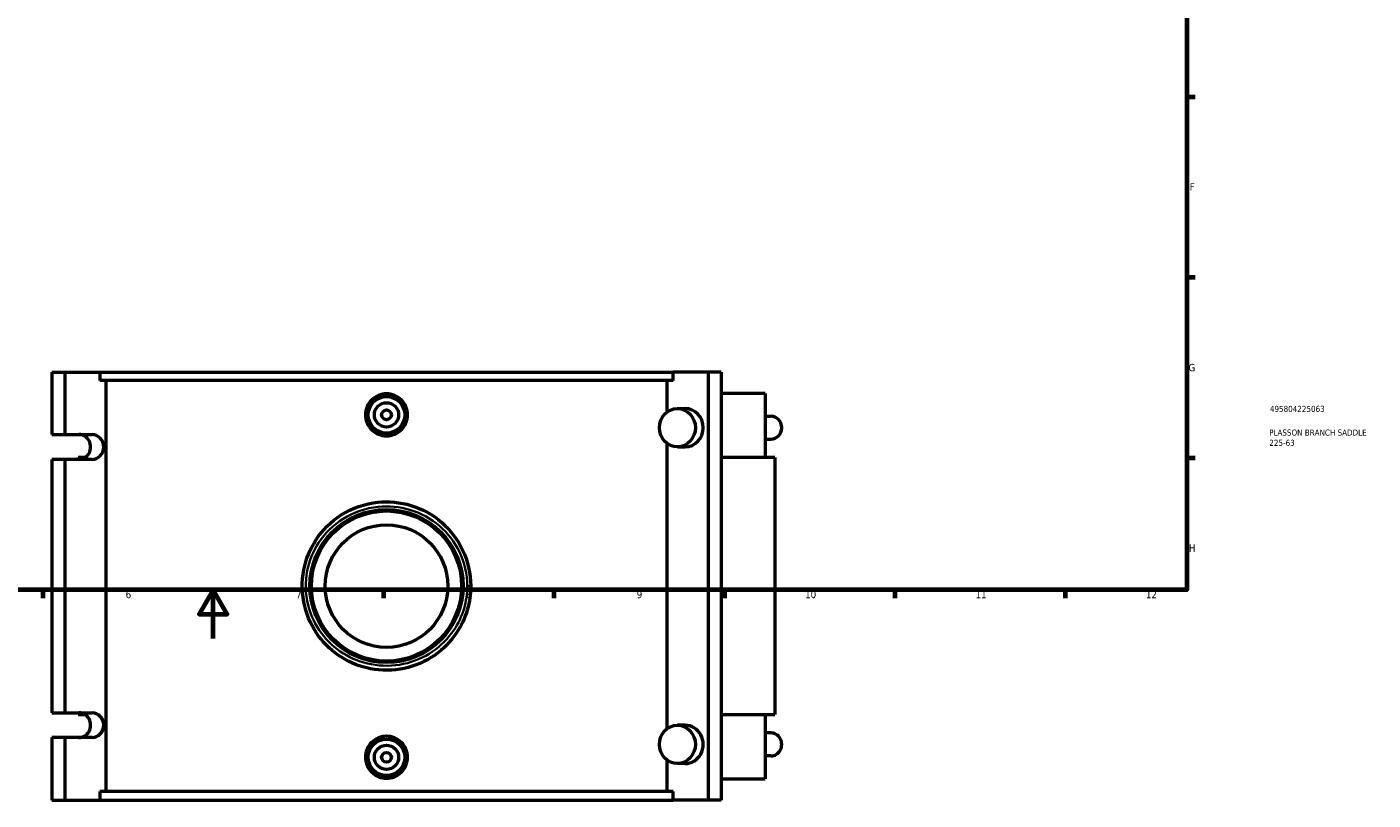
# Model space of a CAD drawing. Header units: millimetres. Extents: x -15 to 1164, y -66 to 1153.
# Tile 2 of 4: x 344 to 898, y -66 to 251. Entities that reach past the tile are written whole.
import ezdxf

# ---------------------------------------------------------------- set-up
doc = ezdxf.new("R2010")
doc.units = ezdxf.units.MM
for name, color, linetype, lineweight in [('Border (ANSI)', 7, 'Continuous', 70), ('Title (ISO)', 7, 'Continuous', 50), ('Visible (ANSI)', 7, 'Continuous', 50), ('Visible Narrow (ANSI)', 7, 'Continuous', 35)]:
    doc.layers.add(name, color=color, linetype=linetype, lineweight=lineweight)
doc.styles.add('Note Text (ANSI)', font='tahoma.ttf')
doc.styles.add('Note Text (ISO)', font='tahoma.ttf')

# ---------------------------------------------------------------- blocks, each defined once
blk = doc.blocks.new('Borders Default Border')
at = {"layer": 'Border (ANSI)'}
for p, q in [((821, 222.75), (824.45, 222.75)), ((821, 148.5), (824.45, 148.5)), ((821, 74.25), (824.45, 74.25)), ((350.42, 20), (350.42, 16.55)), ((490.58, 20), (490.58, 16.55)), ((560.67, 20), (560.67, 16.55)), ((630.75, 20), (630.75, 16.55)), ((700.83, 20), (700.83, 16.55)), ((770.92, 20), (770.92, 16.55))]:
    blk.add_line(p, q, dxfattribs=at)
at = {"layer": 'Border (ANSI)', "flags": 128}
for points in [[(20, 20), (20, 574), (821, 574), (821, 20), (20, 20)], [(420.5, 0), (420.5, 20), (414.73, 10), (426.27, 10), (420.5, 20)]]:
    blk.add_lwpolyline(points, dxfattribs=at)
at = {"layer": 'Border (ANSI)', "attachment_point": 7, "style": 'Note Text (ANSI)'}
for s, insert, char_height in [('F', (822.14, 184.1), 3.05), ('G', (821.66, 109.79), 3.05), ('H', (821.81, 35.6), 3.05), ('6', (384.49, 16.49), 3.05), ('7', (454.6, 16.55), 3.05), ('8', (524.63, 16.48), 3.05), ('9', (594.7, 16.49), 3.05), ('10', (663.96, 16.49), 3.048), ('11', (734.04, 16.55), 3.048), ('12', (804.13, 16.55), 3.048)]:
    blk.add_mtext(s, dxfattribs=dict(at, insert=insert, char_height=char_height))
blk = doc.blocks.new('Title Blocks ISO')
at = {"layer": 'Title (ISO)', "color": 232, "true_color": 0xca0064, "style": 'Note Text (ISO)'}
for tag, p in [('PART_NUMBER_001', (34.16, 73.13)), ('DESCRIPTION_001', (33.84, 63.4)), ('DESCRIPTION_002', (33.91, 59.18))]:
    blk.add_attdef(tag, p, '', height=2.5, dxfattribs=at)

msp = doc.modelspace()

# ---------------------------------------------------------------- linework, layer by layer
at = {"layer": 'Visible (ANSI)'}
for p, q in [((354.117, 109.529), (359.504, 109.529)), ((354.117, 109.529), (354.117, 83.829)), ((359.504, 109.529), (359.504, 83.829)), ((359.504, 109.529), (373.93, 109.529)), ((373.93, 109.529), (373.93, 106.009)), ((373.93, 109.529), (609.633, 109.529)), ((609.633, 106.009), (373.93, 106.009)), ((376.382, 106.009), (376.382, -62.951)), ((607.182, 93.096), (607.182, 106.009)), ((609.633, 106.009), (609.633, 109.529)), ((624.06, 109.529), (609.633, 109.529)), ((624.06, 109.529), (624.06, -66.471)), ((629.447, 109.529), (624.06, 109.529)), ((629.447, 109.529), (629.447, -66.471)), ((647.482, 100.729), (629.447, 100.729)), ((647.482, 100.729), (647.482, 74.329)), ((611.431, 94.524), (614.663, 94.524)), ((647.482, 91.374), (649.908, 91.374)), ((354.117, 83.829), (359.504, 83.829)), ((359.504, 83.829), (370.686, 83.829)), ((607.182, -37.144), (607.182, 80.201)), ((611.431, 78.774), (614.663, 78.774)), ((647.482, 81.924), (649.908, 81.924)), ((354.117, 73.629), (354.117, -30.571)), ((359.504, 73.629), (354.117, 73.629)), ((359.504, 73.629), (359.504, -30.571)), ((370.686, 73.629), (359.504, 73.629)), ((367.722, 74.329), (365.029, 74.329)), ((365.029, 74.329), (365.029, 73.629)), ((651.532, 74.329), (629.447, 74.329)), ((651.532, 74.329), (651.532, -31.271)), ((354.117, -30.571), (359.504, -30.571)), ((359.504, -30.571), (370.686, -30.571)), ((365.029, -30.571), (365.029, -31.271)), ((365.029, -31.271), (367.722, -31.271)), ((629.447, -31.271), (651.532, -31.271)), ((647.482, -31.271), (647.482, -57.671)), ((614.663, -35.716), (611.431, -35.716)), ((354.117, -40.771), (354.117, -66.471)), ((359.504, -40.771), (354.117, -40.771)), ((359.504, -40.771), (359.504, -66.471)), ((370.686, -40.771), (359.504, -40.771)), ((649.908, -38.866), (647.482, -38.866)), ((649.908, -48.316), (647.482, -48.316)), ((607.182, -62.951), (607.182, -50.039)), ((614.663, -51.466), (611.431, -51.466)), ((629.447, -57.671), (647.482, -57.671)), ((609.633, -62.951), (373.93, -62.951)), ((373.93, -62.951), (373.93, -66.471)), ((609.633, -66.471), (609.633, -62.951)), ((354.117, -66.471), (359.504, -66.471)), ((359.504, -66.471), (373.93, -66.471)), ((373.93, -66.471), (609.633, -66.471)), ((624.06, -66.471), (609.633, -66.471)), ((629.447, -66.471), (624.06, -66.471))]:
    msp.add_line(p, q, dxfattribs=at)
for centre, radius in [((491.782, 91.929), 7.5), ((491.782, 91.929), 5), ((491.782, 91.929), 2), ((491.782, 21.529), 31.5), ((491.782, 21.529), 30.87), ((491.782, 21.529), 25.2), ((491.782, -48.871), 7.5), ((491.782, -48.871), 5), ((491.782, -48.871), 2)]:
    msp.add_circle(centre, radius, dxfattribs=at)
for centre in [(611.431, 86.649), (611.431, -43.591)]:
    msp.add_ellipse(centre, major_axis=(0, -7.875), ratio=0.9396926, dxfattribs=at)
for centre, major_axis, start_param, end_param in [((614.663, 86.649), (0, 7.875), 3.1415927, 6.2831853), ((649.908, 86.649), (0, 4.725), 3.1415927, 6.2831853), ((365.299, 78.729), (0, -5.1), 0, 3.1415927), ((370.686, 78.729), (0, 5.1), 3.1415927, 6.2831853), ((365.299, -35.671), (0, -5.1), 0, 3.1415927), ((370.686, -35.671), (0, 5.1), 3.1415927, 6.2831853), ((614.663, -43.591), (0, -7.875), 0, 3.1415927), ((649.908, -43.591), (0, -4.725), 0, 3.1415927)]:
    msp.add_ellipse(centre, major_axis=major_axis, ratio=0.9396926, start_param=start_param, end_param=end_param, dxfattribs=at)
for points, knots in [([(500.444, 91.929), (500.444, 90.842), (500.226, 89.683), (499.34, 87.553), (498.672, 86.582), (497.132, 85.05), (496.159, 84.387), (494.026, 83.508), (492.868, 83.291), (490.696, 83.291), (489.537, 83.508), (487.405, 84.387), (486.431, 85.05), (484.892, 86.582), (484.224, 87.553), (483.337, 89.683), (483.119, 90.842), (483.119, 93.016), (483.338, 94.176), (484.225, 96.307), (484.894, 97.279), (486.434, 98.81), (487.408, 99.472), (489.539, 100.35), (490.696, 100.566), (492.867, 100.566), (494.025, 100.35), (496.156, 99.472), (497.129, 98.81), (498.669, 97.279), (499.338, 96.307), (500.226, 94.176), (500.444, 93.016), (500.444, 91.929)], [0, 0, 0, 0, 0.3260496, 0.3260496, 0.6520993, 0.6520993, 0.9779301, 0.9779301, 1.303761, 1.303761, 1.6295918, 1.6295918, 1.9554226, 1.9554226, 2.2814723, 2.2814723, 2.6075219, 2.6075219, 2.9338219, 2.9338219, 3.2601218, 3.2601218, 3.5857025, 3.5857025, 3.9112832, 3.9112832, 4.2368639, 4.2368639, 4.5624446, 4.5624446, 4.8887445, 4.8887445, 5.2150445, 5.2150445, 5.2150445, 5.2150445]), ([(526.432, 21.565), (526.426, 26.669), (525.273, 31.764), (521.053, 40.678), (518.11, 44.554), (510.825, 50.886), (506.448, 53.303), (497.397, 56.021), (492.775, 56.462), (482.889, 55.449), (477.678, 53.628), (468.974, 48.082), (465.382, 44.513), (460.313, 36.676), (458.636, 32.542), (456.81, 23.28), (456.935, 18.102), (459.237, 8.795), (461.203, 4.618), (466.437, -2.489), (469.64, -5.47), (476.912, -10.061), (480.977, -11.675), (489.785, -13.376), (494.55, -13.323), (503.532, -11.381), (507.754, -9.549), (515.07, -4.5), (518.193, -1.325), (522.552, 5.222), (524.046, 8.419), (525.96, 14.944), (526.435, 18.254), (526.432, 21.565)], [-31.4783633, -31.4783633, -31.4783633, -31.4783633, -30.0080809, -30.0080809, -28.6240536, -28.6240536, -27.206643, -27.206643, -25.895603, -25.895603, -24.3430445, -24.3430445, -22.9041019, -22.9041019, -21.6368905, -21.6368905, -20.1814879, -20.1814879, -18.8703866, -18.8703866, -17.6206277, -17.6206277, -16.3777697, -16.3777697, -15.0338201, -15.0338201, -13.7274754, -13.7274754, -12.4561569, -12.4561569, -11.4464738, -11.4464738, -10.4927878, -10.4927878, -10.4927878, -10.4927878]), ([(500.444, -48.871), (500.444, -49.959), (500.226, -51.118), (499.338, -53.25), (498.669, -54.221), (497.129, -55.752), (496.156, -56.415), (494.025, -57.293), (492.867, -57.509), (490.696, -57.509), (489.539, -57.293), (487.408, -56.415), (486.434, -55.752), (484.894, -54.221), (484.225, -53.25), (483.338, -51.118), (483.119, -49.959), (483.119, -48.871), (483.119, -47.784), (483.337, -46.626), (484.224, -44.496), (484.892, -43.525), (486.431, -41.993), (487.405, -41.329), (489.537, -40.45), (490.696, -40.234), (492.868, -40.234), (494.026, -40.45), (496.159, -41.329), (497.132, -41.993), (498.672, -43.525), (499.34, -44.496), (500.226, -46.626), (500.444, -47.784), (500.444, -48.871)], [2.6075219, 2.6075219, 2.6075219, 2.6075219, 2.9338219, 2.9338219, 3.2601218, 3.2601218, 3.5857025, 3.5857025, 3.9112832, 3.9112832, 4.2368639, 4.2368639, 4.5624446, 4.5624446, 4.8887445, 4.8887445, 5.2150445, 5.2150445, 5.2150445, 5.5410941, 5.5410941, 5.8671437, 5.8671437, 6.1929746, 6.1929746, 6.5188054, 6.5188054, 6.8446362, 6.8446362, 7.1704671, 7.1704671, 7.4965167, 7.4965167, 7.8225664, 7.8225664, 7.8225664, 7.8225664])]:
    msp.add_open_spline(points, degree=3, knots=knots, dxfattribs=at)
at = {"layer": 'Visible Narrow (ANSI)'}
msp.add_ellipse((524.542, 21.563), major_axis=(1.89, 0.002), ratio=0.0002652, start_param=5.0277436, end_param=6.2171094, dxfattribs=at)
msp.add_open_spline([(525.008, 21.563), (525.011, 18.433), (524.556, 15.303), (522.72, 9.134), (521.288, 6.111), (517.108, -0.079), (514.113, -3.081), (507.098, -7.853), (503.049, -9.586), (494.437, -11.422), (489.867, -11.472), (481.421, -9.864), (477.523, -8.338), (470.55, -3.998), (467.479, -1.179), (462.459, 5.541), (460.575, 9.49), (458.366, 18.289), (458.247, 23.184), (459.998, 31.942), (461.606, 35.85), (466.466, 43.26), (469.911, 46.634), (478.257, 51.878), (483.255, 53.599), (492.735, 54.557), (497.166, 54.14), (505.845, 51.57), (510.043, 49.284), (517.028, 43.298), (519.85, 39.634), (523.897, 31.206), (525.003, 26.389), (525.008, 21.563)], degree=3, knots=[10.4927878, 10.4927878, 10.4927878, 10.4927878, 11.4464738, 11.4464738, 12.4561569, 12.4561569, 13.7274754, 13.7274754, 15.0338201, 15.0338201, 16.3777697, 16.3777697, 17.6206277, 17.6206277, 18.8703866, 18.8703866, 20.1814879, 20.1814879, 21.6368905, 21.6368905, 22.9041019, 22.9041019, 24.3430445, 24.3430445, 25.895603, 25.895603, 27.206643, 27.206643, 28.6240536, 28.6240536, 30.0080809, 30.0080809, 31.4783633, 31.4783633, 31.4783633, 31.4783633], dxfattribs=at)

# ---------------------------------------------------------------- block references
msp.add_blockref('Borders Default Border', (0, 0))
msp.add_blockref('Title Blocks ISO', (821, 20)).add_auto_attribs({'PART_NUMBER_001': '495804225063', 'DESCRIPTION_001': 'PLASSON BRANCH SADDLE', 'DESCRIPTION_002': '225-63'})

doc.saveas('drawing.dxf')
